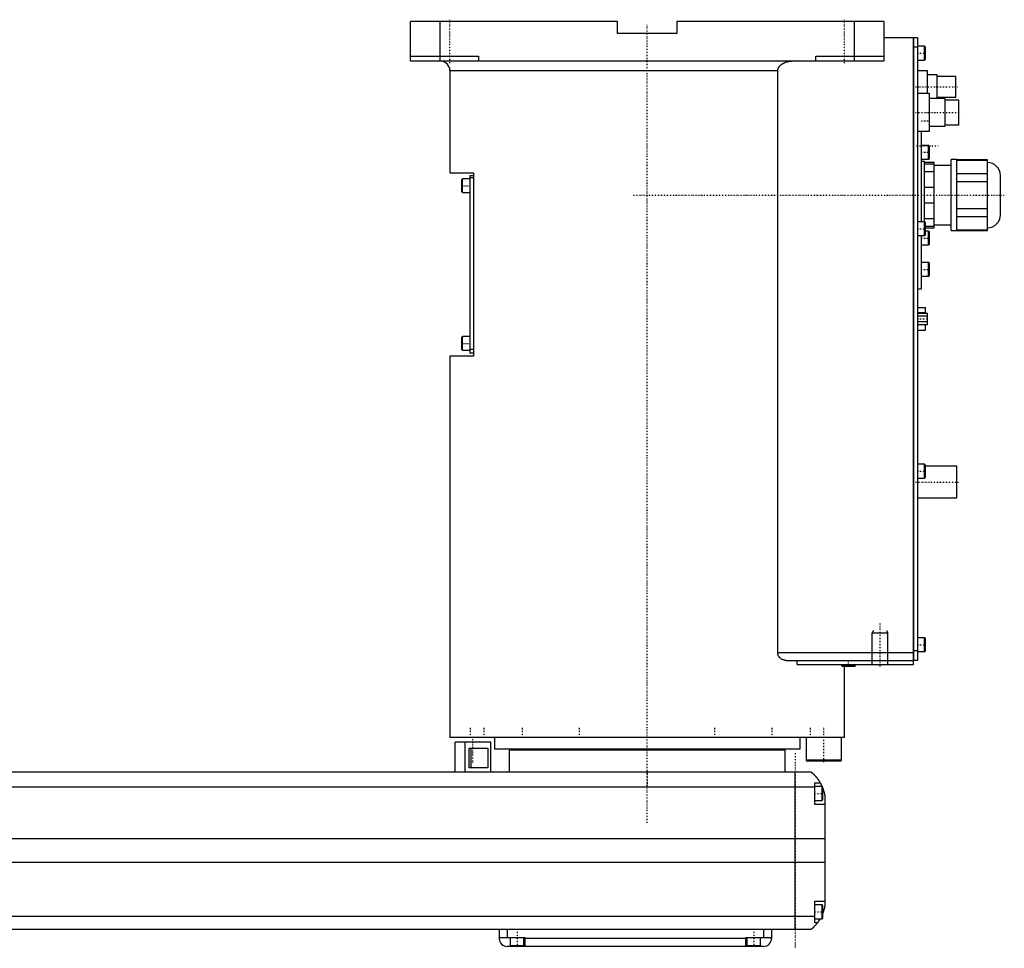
# Model space of a CAD drawing. Extents: x -906 to 181, y -123 to 443.
# Tile 3 of 3: x -318 to 181, y -82 to 389. Entities that reach past the tile are written whole.
import ezdxf

# ---------------------------------------------------------------- set-up
doc = ezdxf.new("R2010")
doc.units = 0
doc.linetypes.add('CENTER', pattern=[1.5, 0.45, -0.5, 0.05, -0.5])
for name, color, linetype in [('AM_0', 7, 'CONTINUOUS'), ('AM_10', 7, 'CONTINUOUS'), ('AM_7', 7, 'CENTER')]:
    doc.layers.add(name, color=color, linetype=linetype)

msp = doc.modelspace()

# ---------------------------------------------------------------- linework, layer by layer
at = {"layer": 'AM_0', "color": 7, "linetype": 'CONTINUOUS'}
for p, q in [((-120, 368), (-120, 388)), ((-15, 388), (-120, 388)), ((-105, 368), (-105, 388)), ((-15, 382), (-15, 388)), ((15, 388), (15, 382)), ((120, 388), (15, 388)), ((105, 368), (105, 388)), ((120, 388), (120, 368)), ((15, 382), (-15, 382)), ((120, 380), (135, 380)), ((135, 62), (135, 380)), ((135, 379.95), (135.05, 379.95)), ((135.05, 380), (135.05, 64)), ((135.05, 380), (137, 380)), ((137, 380), (137, 64)), ((135, 374.95), (135.05, 374.95)), ((137, 375), (135.05, 375)), ((140.6, 375.5), (137, 375.5)), ((141, 375.1), (140.6, 375.5)), ((140.6, 368.5), (140.6, 375.5)), ((141, 368.9), (141, 375.1)), ((-120, 370.5), (-85.5, 370.5)), ((-85.5, 370.5), (-85.5, 368)), ((85.5, 368), (85.5, 370.5)), ((85.5, 370.5), (120, 370.5)), ((120, 368), (-120, 368)), ((137, 368.5), (140.6, 368.5)), ((140.6, 368.5), (141, 368.9)), ((-100, 363), (-100, 311.3)), ((66.14, 363), (-100, 363)), ((66.14, 68), (66.14, 363)), ((142, 363), (137, 363)), ((142, 351.5), (142, 363)), ((147, 361), (142, 361)), ((147, 349), (147, 361)), ((156.5, 360.25), (147, 360.25)), ((156.5, 349.75), (156.5, 360.25)), ((143, 351.5), (137, 351.5)), ((143, 332.5), (143, 351.5)), ((147, 349.75), (156.5, 349.75)), ((151, 349), (143, 349)), ((151, 335), (151, 349)), ((158, 348.25), (151, 348.25)), ((158, 335.75), (158, 348.25)), ((143, 335), (151, 335)), ((151, 335.75), (158, 335.75)), ((137, 332.5), (143, 332.5)), ((139, 286.5), (139, 332.5)), ((142.6, 325.25), (139, 325.25)), ((143, 324.85), (142.6, 325.25)), ((142.6, 318.25), (142.6, 325.25)), ((143, 318.65), (143, 324.85)), ((139, 318.25), (142.6, 318.25)), ((140.5, 317), (139, 317)), ((140.5, 286.49), (140.5, 317)), ((145.5, 316.5), (140.5, 316.5)), ((140.5, 315.87), (145.5, 315.87)), ((142.6, 318.25), (143, 318.65)), ((145.5, 283.5), (145.5, 316.5)), ((154, 315), (145.5, 315)), ((157, 318), (154, 318)), ((154, 282), (154, 318)), ((157, 282), (157, 318)), ((172.5, 317.88), (157, 317.88)), ((157, 317.73), (172.5, 317.73)), ((172.5, 282.12), (172.5, 317.88)), ((-100, 311.3), (-88, 311.3)), ((-88, 309.8), (-90, 309.8)), ((-90, 309.8), (-90, 219.8)), ((-88, 311.3), (-88, 218.3)), ((145.5, 311.84), (140.5, 311.84)), ((172.5, 310.85), (157, 310.85)), ((179, 290), (179, 310)), ((-93.6, 308.3), (-94, 307.9)), ((-94, 301.7), (-94, 307.9)), ((-90, 308.3), (-93.6, 308.3)), ((-93.6, 301.3), (-93.6, 308.3)), ((-88, 308.8), (-90, 308.8)), ((157, 306.88), (172.5, 306.88)), ((-94, 301.7), (-93.6, 301.3)), ((-93.6, 301.3), (-90, 301.3)), ((140.5, 304.03), (145.5, 304.03)), ((145.5, 295.97), (140.5, 295.97)), ((172.5, 293.12), (157, 293.12)), ((140.6, 286.5), (137, 286.5)), ((140.5, 288.16), (145.5, 288.16)), ((141, 286.1), (140.6, 286.5)), ((140.6, 279.5), (140.6, 286.5)), ((141, 279.9), (141, 286.1)), ((145.5, 285), (154, 285)), ((157, 289.15), (172.5, 289.15)), ((137, 279.5), (140.6, 279.5)), ((139, 252.5), (139, 279.5)), ((140.6, 279.5), (141, 279.9)), ((145.5, 284.13), (141, 284.13)), ((141, 283.5), (145.5, 283.5)), ((142.6, 281.75), (141, 281.75)), ((143, 281.35), (142.6, 281.75)), ((142.6, 274.75), (142.6, 281.75)), ((143, 275.15), (143, 281.35)), ((154, 282), (157, 282)), ((172.5, 282.27), (157, 282.27)), ((157, 282.12), (172.5, 282.12)), ((139, 274.75), (142.6, 274.75)), ((142.6, 274.75), (143, 275.15)), ((142.6, 265.83), (139, 265.83)), ((143, 265.43), (142.6, 265.83)), ((142.6, 258.83), (142.6, 265.83)), ((143, 259.23), (143, 265.43)), ((139, 258.83), (142.6, 258.83)), ((142.6, 258.83), (143, 259.23)), ((137, 252.5), (139, 252.5)), ((137, 243), (141.1, 243)), ((137, 240.47), (141.1, 240.47)), ((137, 240.19), (142, 240.19)), ((141.1, 240.19), (141.1, 243)), ((142, 234.41), (142, 240.19)), ((137, 238.74), (142, 238.74)), ((137, 235.86), (142, 235.86)), ((137, 234.41), (142, 234.41)), ((137, 231.6), (141.1, 231.6)), ((141.1, 231.6), (141.1, 234.41)), ((-93.6, 228.3), (-94, 227.9)), ((-94, 221.7), (-94, 227.9)), ((-90, 228.3), (-93.6, 228.3)), ((-93.6, 221.3), (-93.6, 228.3)), ((-94, 221.7), (-93.6, 221.3)), ((-93.6, 221.3), (-90, 221.3)), ((-88, 221.8), (-90, 221.8)), ((-88, 219.8), (-90, 219.8)), ((-100, 218.3), (-100, 25)), ((-88, 218.3), (-100, 218.3)), ((140.6, 163.5), (137, 163.5)), ((141, 163.1), (140.6, 163.5)), ((140.6, 156.5), (140.6, 163.5)), ((141, 156.9), (141, 163.1)), ((157, 162.5), (141, 162.5)), ((157, 146.5), (157, 162.5)), ((137, 156.5), (140.6, 156.5)), ((140.6, 156.5), (141, 156.9)), ((137, 146.5), (157, 146.5)), ((140.6, 75.5), (137, 75.5)), ((141, 75.1), (140.6, 75.5)), ((140.6, 68.5), (140.6, 75.5)), ((141, 68.9), (141, 75.1)), ((66.14, 68), (135, 68)), ((135, 69.05), (135.05, 69.05)), ((135.05, 69), (137, 69)), ((137, 68.5), (140.6, 68.5)), ((140.6, 68.5), (141, 68.9)), ((70.42, 64), (135, 64)), ((75.99, 62), (75.99, 64)), ((75.99, 62), (135, 62)), ((98.5, 62), (98.5, 61.4)), ((98.5, 61.4), (98.9, 61)), ((105.5, 61.4), (98.5, 61.4)), ((105.1, 61), (98.9, 61)), ((100, 25), (100, 61)), ((105.1, 61), (105.5, 61.4)), ((105.5, 61.4), (105.5, 62)), ((135, 64.05), (135.05, 64.05)), ((137, 64), (135.05, 64)), ((100, 25), (-100, 25)), ((-88.79, 25.01), (-88.79, 25)), ((-77.5, 25), (-77.5, 19)), ((40.35, 25), (40.35, 25)), ((77.5, 19), (77.5, 25)), ((80.5, 25), (80.5, 13.4)), ((88.79, 25), (88.79, 25.01)), ((98.5, 13.4), (98.5, 25)), ((-97.35, 7.5), (-97.35, 22.5)), ((-79.35, 22.5), (-97.35, 22.5)), ((-92.35, 7.5), (-92.35, 22.5)), ((-79.35, 7.5), (-79.35, 22.5)), ((-90.27, 19.5), (-80.84, 19.5)), ((-90.27, 9.5), (-90.27, 19.5)), ((-89.16, 9.5), (-89.16, 19.5)), ((-80.84, 19.5), (-80.84, 9.5)), ((77.5, 19), (-77.5, 19)), ((-70, 18.5), (-70, 7.5)), ((70, 18.5), (-70, 18.5)), ((-55, 19), (-55, 18.5)), ((55, 18.5), (55, 19)), ((70, 7.5), (70, 18.5)), ((80.5, 13.4), (80.9, 13)), ((98.5, 13.4), (80.5, 13.4)), ((98.1, 13), (80.9, 13)), ((98.1, 13), (98.5, 13.4)), ((-517, 7.5), (83, 7.5)), ((-80.84, 9.5), (-90.27, 9.5)), ((75, -72.5), (75, 7.5)), ((85, -9), (85, 2)), ((85, 2), (87.65, 2)), ((88.6, 0), (85, 0)), ((89, -0.4), (88.6, 0)), ((88.6, -7), (88.6, 0)), ((85, -0.2), (-519, -0.2)), ((89, -6.6), (89, -0.4)), ((90, -4.5), (90, -60.5)), ((85, -7), (88.6, -7)), ((90, -9), (85, -9)), ((88.6, -7), (89, -6.6)), ((90, -26.54), (-524, -26.54)), ((90, -38.4), (-524, -38.4)), ((85, -69), (85, -58)), ((85, -58), (90, -58)), ((88.6, -60), (85, -60)), ((89, -60.4), (88.6, -60)), ((88.6, -67), (88.6, -60)), ((89, -66.6), (89, -60.4)), ((85, -65.78), (-519, -65.78)), ((85, -67), (88.6, -67)), ((86.34, -69), (85, -69)), ((88.6, -67), (89, -66.6)), ((83, -72.5), (-517, -72.5)), ((-75, -72.5), (-75, -77)), ((-71, -72.5), (-71, -76.5)), ((59, -72.5), (59, -76.5)), ((63, -72.5), (63, -77)), ((-75, -76.5), (-62, -76.5)), ((-69.5, -76.5), (-69.5, -80.5)), ((-62.5, -80.5), (-62.5, -76.5)), ((-62, -76.5), (-62, -81)), ((50, -77), (-62, -77)), ((50, -76.5), (63, -76.5)), ((50, -81), (50, -76.5)), ((50.5, -76.5), (50.5, -80.5)), ((57.5, -80.5), (57.5, -76.5)), ((59, -81), (-71, -81)), ((-69.5, -80.5), (-62.5, -80.5)), ((-66, -81), (-66, -80.5)), ((50.5, -80.5), (57.5, -80.5)), ((54, -81), (54, -80.5))]:
    msp.add_line(p, q, dxfattribs=at)
for points in [[(66.14, 363, 0), (66.14, 363.04, 0), (66.15, 363.13, 0), (66.15, 363.22, 0), (66.15, 363.26, 0), (66.16, 363.31, 0), (66.17, 363.4, 0), (66.18, 363.49, 0), (66.19, 363.58, 0), (66.21, 363.67, 0), (66.23, 363.76, 0), (66.24, 363.8, 0), (66.25, 363.85, 0), (66.28, 363.94, 0), (66.3, 364.02, 0), (66.33, 364.11, 0), (66.36, 364.2, 0), (66.4, 364.28, 0), (66.41, 364.32, 0), (66.43, 364.37, 0), (66.47, 364.45, 0), (66.5, 364.53, 0), (66.52, 364.57, 0), (66.54, 364.6, 0), (66.58, 364.68, 0), (66.62, 364.76, 0), (66.65, 364.79, 0), (66.67, 364.83, 0), (66.71, 364.91, 0), (66.76, 364.98, 0), (66.81, 365.06, 0), (66.86, 365.13, 0), (66.92, 365.21, 0), (66.94, 365.24, 0), (66.97, 365.28, 0), (67.03, 365.35, 0), (67.09, 365.42, 0), (67.15, 365.49, 0), (67.21, 365.56, 0), (67.27, 365.63, 0), (67.3, 365.67, 0), (67.33, 365.7, 0), (67.4, 365.77, 0), (67.46, 365.83, 0), (67.53, 365.89, 0), (67.6, 365.96, 0), (67.66, 366.02, 0), (67.7, 366.05, 0), (67.73, 366.08, 0), (67.8, 366.13, 0), (67.87, 366.19, 0), (67.93, 366.24, 0), (68, 366.29, 0), (68.07, 366.35, 0), (68.11, 366.37, 0), (68.14, 366.4, 0), (68.21, 366.45, 0), (68.29, 366.5, 0), (68.36, 366.55, 0), (68.44, 366.6, 0), (68.51, 366.65, 0), (68.55, 366.67, 0), (68.59, 366.7, 0), (68.67, 366.74, 0), (68.75, 366.79, 0), (68.79, 366.81, 0), (68.83, 366.84, 0), (68.91, 366.88, 0), (68.99, 366.93, 0), (69.03, 366.95, 0), (69.07, 366.97, 0), (69.16, 367.01, 0), (69.24, 367.05, 0), (69.53, 367.19, 0), (70.04, 367.4, 0), (70.53, 367.56, 0), (71.05, 367.7, 0), (71.59, 367.82, 0), (71.86, 367.87, 0), (72.14, 367.91, 0), (72.69, 367.97, 0), (73.23, 368, 0), (73.48, 368, 0)], [(70.42, 64, 0), (70.27, 64, 0), (69.97, 64.02, 0), (69.66, 64.07, 0), (69.5, 64.1, 0), (69.34, 64.14, 0), (69.03, 64.24, 0), (68.72, 64.36, 0), (68.41, 64.5, 0), (68.12, 64.67, 0), (67.83, 64.86, 0), (67.69, 64.97, 0), (67.67, 64.99, 0), (67.62, 65.02, 0), (67.58, 65.06, 0), (67.55, 65.08, 0), (67.53, 65.1, 0), (67.49, 65.14, 0), (67.45, 65.17, 0), (67.4, 65.21, 0), (67.36, 65.25, 0), (67.32, 65.3, 0), (67.3, 65.32, 0), (67.28, 65.34, 0), (67.24, 65.38, 0), (67.2, 65.42, 0), (67.16, 65.47, 0), (67.12, 65.51, 0), (67.08, 65.56, 0), (67.06, 65.58, 0), (67.04, 65.6, 0), (67, 65.65, 0), (66.96, 65.7, 0), (66.92, 65.75, 0), (66.88, 65.8, 0), (66.84, 65.86, 0), (66.83, 65.88, 0), (66.81, 65.91, 0), (66.77, 65.96, 0), (66.74, 66.02, 0), (66.7, 66.07, 0), (66.67, 66.13, 0), (66.63, 66.19, 0), (66.62, 66.22, 0), (66.6, 66.25, 0), (66.57, 66.31, 0), (66.54, 66.37, 0), (66.51, 66.43, 0), (66.48, 66.49, 0), (66.45, 66.55, 0), (66.44, 66.58, 0), (66.42, 66.61, 0), (66.4, 66.68, 0), (66.37, 66.74, 0), (66.36, 66.77, 0), (66.35, 66.81, 0), (66.33, 66.87, 0), (66.31, 66.94, 0), (66.3, 66.97, 0), (66.29, 67, 0), (66.27, 67.07, 0), (66.25, 67.14, 0), (66.23, 67.21, 0), (66.22, 67.27, 0), (66.21, 67.34, 0), (66.2, 67.38, 0), (66.19, 67.41, 0), (66.18, 67.48, 0), (66.17, 67.55, 0), (66.16, 67.62, 0), (66.16, 67.69, 0), (66.15, 67.76, 0), (66.15, 67.79, 0), (66.15, 67.83, 0), (66.15, 67.9, 0), (66.14, 67.97, 0), (66.14, 68, 0)], [(83, 7.5, 0), (83, 7.5, 0), (83, 7.5, 0), (83, 7.5, 0), (83.01, 7.5, 0), (83.01, 7.49, 0), (83.01, 7.49, 0), (83.02, 7.49, 0), (83.02, 7.48, 0), (83.03, 7.47, 0), (83.04, 7.47, 0), (83.05, 7.46, 0), (83.05, 7.46, 0), (83.06, 7.45, 0), (83.08, 7.44, 0), (83.09, 7.42, 0), (83.11, 7.41, 0), (83.12, 7.4, 0), (83.13, 7.39, 0), (83.14, 7.38, 0), (83.16, 7.37, 0), (83.18, 7.35, 0), (83.19, 7.34, 0), (83.2, 7.33, 0), (83.23, 7.31, 0), (83.25, 7.29, 0), (83.27, 7.28, 0), (83.28, 7.27, 0), (83.3, 7.24, 0), (83.33, 7.22, 0), (83.36, 7.2, 0), (83.39, 7.17, 0), (83.42, 7.14, 0), (83.44, 7.13, 0), (83.46, 7.11, 0), (83.49, 7.08, 0), (83.52, 7.05, 0), (83.56, 7.02, 0), (83.6, 6.99, 0), (83.63, 6.96, 0), (83.65, 6.94, 0), (83.67, 6.92, 0), (83.71, 6.89, 0), (83.75, 6.85, 0), (83.79, 6.81, 0), (83.83, 6.77, 0), (83.88, 6.74, 0), (83.9, 6.72, 0), (83.92, 6.69, 0), (83.96, 6.65, 0), (84.01, 6.61, 0), (84.06, 6.57, 0), (84.1, 6.52, 0), (84.15, 6.48, 0), (84.17, 6.46, 0), (84.2, 6.43, 0), (84.25, 6.39, 0), (84.29, 6.34, 0), (84.34, 6.29, 0), (84.39, 6.24, 0), (84.44, 6.19, 0), (84.47, 6.17, 0), (84.49, 6.14, 0), (84.54, 6.09, 0), (84.6, 6.04, 0), (84.62, 6.01, 0), (84.65, 5.98, 0), (84.7, 5.93, 0), (84.75, 5.87, 0), (84.78, 5.85, 0), (84.81, 5.82, 0), (84.86, 5.76, 0), (84.91, 5.71, 0), (84.97, 5.65, 0), (85.02, 5.59, 0), (85.07, 5.53, 0), (85.1, 5.5, 0), (85.13, 5.47, 0), (85.18, 5.41, 0), (85.24, 5.35, 0), (85.29, 5.28, 0), (85.35, 5.22, 0), (85.41, 5.16, 0), (85.43, 5.12, 0), (85.46, 5.09, 0), (85.52, 5.02, 0), (85.58, 4.96, 0), (85.63, 4.89, 0), (85.69, 4.82, 0), (85.75, 4.75, 0), (85.78, 4.72, 0), (85.81, 4.68, 0), (85.86, 4.61, 0), (85.92, 4.54, 0), (85.98, 4.46, 0), (86.04, 4.39, 0), (86.1, 4.32, 0), (86.13, 4.28, 0), (86.15, 4.24, 0), (86.21, 4.16, 0), (86.27, 4.09, 0), (86.33, 4.01, 0), (86.39, 3.93, 0), (86.45, 3.85, 0), (86.48, 3.81, 0), (86.51, 3.77, 0), (86.56, 3.69, 0), (86.62, 3.61, 0), (86.65, 3.57, 0), (86.68, 3.52, 0), (86.74, 3.44, 0), (86.8, 3.36, 0), (86.83, 3.32, 0), (86.85, 3.27, 0), (86.91, 3.19, 0), (86.97, 3.1, 0), (87.02, 3.02, 0), (87.08, 2.93, 0), (87.14, 2.84, 0), (87.16, 2.8, 0), (87.19, 2.76, 0), (87.25, 2.67, 0), (87.3, 2.58, 0), (87.49, 2.27, 0), (87.65, 2, 0)], [(87.65, 2, 0), (87.65, 2, 0), (87.66, 1.98, 0), (87.67, 1.96, 0), (87.68, 1.94, 0), (87.7, 1.91, 0), (87.73, 1.86, 0), (87.77, 1.79, 0), (87.82, 1.7, 0), (87.87, 1.6, 0), (87.93, 1.49, 0), (87.96, 1.43, 0), (88, 1.36, 0), (88.07, 1.23, 0), (88.14, 1.08, 0), (88.22, 0.92, 0), (88.31, 0.76, 0), (88.39, 0.58, 0), (88.43, 0.49, 0), (88.47, 0.4, 0), (88.56, 0.21, 0), (88.65, 0.01, 0), (88.69, -0.09, 0)], [(89, -0.86, 0), (89.03, -0.95, 0), (89.1, -1.14, 0), (89.17, -1.33, 0), (89.21, -1.43, 0), (89.24, -1.52, 0), (89.31, -1.72, 0), (89.37, -1.92, 0), (89.43, -2.13, 0), (89.49, -2.33, 0), (89.55, -2.54, 0), (89.58, -2.64, 0), (89.61, -2.74, 0), (89.66, -2.95, 0), (89.72, -3.15, 0), (89.77, -3.36, 0), (89.81, -3.56, 0), (89.86, -3.77, 0), (89.88, -3.87, 0), (89.9, -3.97, 0), (89.94, -4.18, 0), (89.98, -4.39, 0), (90, -4.5, 0)], [(90, -60.5, 0), (89.98, -60.59, 0), (89.95, -60.78, 0), (89.91, -60.97, 0), (89.89, -61.07, 0), (89.87, -61.17, 0), (89.83, -61.37, 0), (89.78, -61.57, 0), (89.73, -61.78, 0), (89.68, -61.99, 0), (89.63, -62.2, 0), (89.6, -62.3, 0), (89.57, -62.41, 0), (89.51, -62.61, 0), (89.45, -62.82, 0), (89.38, -63.03, 0), (89.32, -63.24, 0), (89.25, -63.44, 0), (89.22, -63.54, 0), (89.18, -63.64, 0), (89.11, -63.84, 0), (89.04, -64.04, 0), (89, -64.14, 0)], [(86.34, -69, 0), (86.2, -69.19, 0), (85.92, -69.55, 0), (85.64, -69.89, 0), (85.5, -70.05, 0), (85.36, -70.21, 0), (85.1, -70.51, 0), (84.84, -70.78, 0), (84.59, -71.04, 0), (84.45, -71.19, 0), (84.41, -71.23, 0), (84.37, -71.27, 0), (84.35, -71.29, 0), (84.33, -71.31, 0), (84.29, -71.34, 0), (84.25, -71.38, 0), (84.21, -71.42, 0), (84.17, -71.45, 0), (84.14, -71.49, 0), (84.12, -71.51, 0), (84.1, -71.53, 0), (84.06, -71.56, 0), (84.03, -71.6, 0), (84.01, -71.61, 0), (83.99, -71.63, 0), (83.96, -71.66, 0), (83.92, -71.69, 0), (83.9, -71.71, 0), (83.89, -71.73, 0), (83.85, -71.76, 0), (83.82, -71.79, 0), (83.79, -71.82, 0), (83.75, -71.85, 0), (83.72, -71.88, 0), (83.71, -71.89, 0), (83.69, -71.91, 0), (83.66, -71.93, 0), (83.63, -71.96, 0), (83.6, -71.99, 0), (83.57, -72.01, 0), (83.54, -72.04, 0), (83.53, -72.05, 0), (83.52, -72.06, 0), (83.49, -72.09, 0), (83.46, -72.11, 0), (83.44, -72.13, 0), (83.41, -72.15, 0), (83.39, -72.17, 0), (83.38, -72.18, 0), (83.37, -72.19, 0), (83.34, -72.21, 0), (83.32, -72.23, 0), (83.3, -72.25, 0), (83.28, -72.27, 0), (83.26, -72.28, 0), (83.25, -72.29, 0), (83.24, -72.3, 0), (83.22, -72.31, 0), (83.2, -72.33, 0), (83.19, -72.34, 0), (83.17, -72.36, 0), (83.16, -72.37, 0), (83.15, -72.38, 0), (83.14, -72.38, 0), (83.13, -72.39, 0), (83.11, -72.41, 0), (83.11, -72.41, 0), (83.1, -72.42, 0), (83.09, -72.43, 0), (83.08, -72.43, 0), (83.07, -72.44, 0), (83.07, -72.44, 0), (83.06, -72.45, 0), (83.05, -72.46, 0), (83.04, -72.46, 0), (83.04, -72.47, 0), (83.03, -72.48, 0), (83.03, -72.48, 0), (83.02, -72.48, 0), (83.02, -72.49, 0), (83.01, -72.49, 0), (83, -72.5, 0), (83, -72.5, 0)], [(87.65, -67, 0), (87.59, -67.1, 0), (87.48, -67.29, 0), (87.37, -67.47, 0), (87.32, -67.55, 0), (87.27, -67.64, 0), (87.16, -67.8, 0), (87.06, -67.96, 0), (86.96, -68.11, 0), (86.87, -68.25, 0), (86.78, -68.38, 0), (86.74, -68.44, 0), (86.7, -68.5, 0), (86.62, -68.61, 0), (86.55, -68.71, 0), (86.49, -68.79, 0), (86.44, -68.86, 0), (86.4, -68.92, 0), (86.38, -68.94, 0), (86.37, -68.96, 0), (86.35, -68.98, 0), (86.34, -69, 0), (86.34, -69, 0)]]:
    msp.add_polyline3d(points, dxfattribs=at)
for centre, radius, start, end in [((-105, 363), 5, 0, 90), ((172.5, 310), 6.5, 0, 90), ((172.5, 290), 6.5, 270, 0), ((-71, -77), 4, 180, 270), ((59, -77), 4, 270, 0)]:
    msp.add_arc(centre, radius, start, end, dxfattribs=at)
at = {"layer": 'AM_10', "color": 7, "linetype": 'CONTINUOUS'}
for p, q in [((114.68, 79.17), (114, 78)), ((114, 62), (114, 78)), ((114, 78), (122, 78)), ((121.32, 79.17), (122, 78)), ((122, 62), (122, 78))]:
    msp.add_line(p, q, dxfattribs=at)
at = {"layer": 'AM_7', "color": 4, "linetype": 'CENTER'}
for p, q in [((-100, 367), (-100, 389)), ((0, -18.4), (0, 386.4)), ((100, 367), (100, 389)), ((136.8, 372), (141.2, 372)), ((136.03, 355), (157.47, 355)), ((135.95, 342), (159.05, 342)), ((138.8, 337.67), (143.2, 337.67)), ((136.5, 325), (147.5, 325)), ((138.8, 321.75), (143.2, 321.75)), ((-94.2, 304.8), (-89.8, 304.8)), ((-6.95, 300), (181, 300)), ((136.8, 283), (141.2, 283)), ((138.8, 278.25), (143.2, 278.25)), ((138.8, 262.33), (143.2, 262.33)), ((136.75, 237.3), (142.25, 237.3)), ((-94.2, 224.8), (-89.8, 224.8)), ((136.8, 160), (141.2, 160)), ((136, 154.5), (158, 154.5)), ((118, 61), (118, 83)), ((136.8, 72), (141.2, 72)), ((102, 60.85), (102, 64.15)), ((-89.5, 24.75), (-89.5, 30.25)), ((-82.69, 24.75), (-82.69, 30.25)), ((-63.29, 24.75), (-63.29, 30.25)), ((-34.25, 24.75), (-34.25, 30.25)), ((34.25, 24.75), (34.25, 30.25)), ((63.29, 24.75), (63.29, 30.25)), ((82.69, 24.75), (82.69, 30.25)), ((89.5, 12.4), (89.5, 30.25)), ((-88.6, 24.05), (-88.6, 11.95)), ((75, 17), (75, -82)), ((0, 7.88), (0, -0.38)), ((84.8, -3.5), (89.2, -3.5)), ((84.8, -63.5), (89.2, -63.5)), ((-66, -72.1), (-66, -80.9)), ((54, -72.1), (54, -80.9))]:
    msp.add_line(p, q, dxfattribs=at)

doc.saveas('drawing.dxf')
